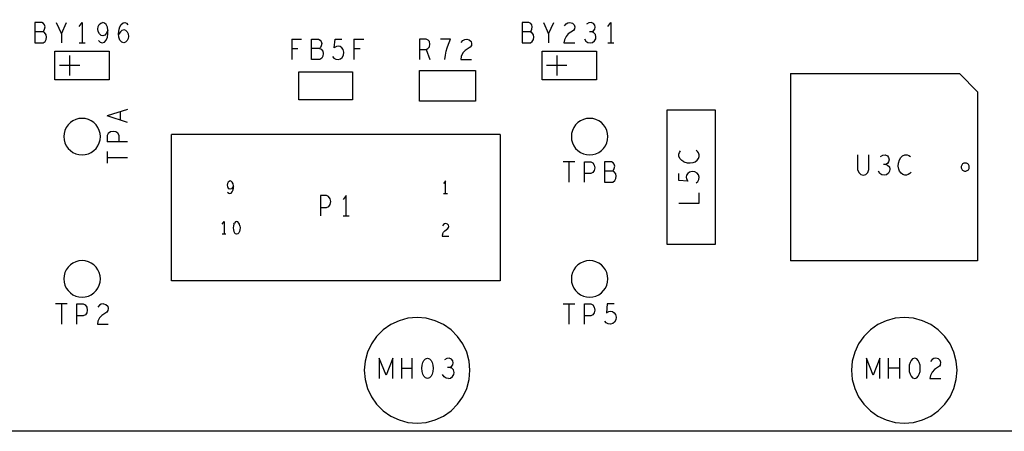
# Model space of a CAD drawing. Extents: x 235 to 565, y 215 to 425.
# Tile 5 of 15: x 349 to 398, y 279 to 300. Entities that reach past the tile are written whole.
import ezdxf

# ---------------------------------------------------------------- set-up
doc = ezdxf.new("R2010")
doc.units = 0
doc.layers.add('RVP8-IFD_G_tassy_art', color=2, linetype='CONTINUOUS')

msp = doc.modelspace()

# ---------------------------------------------------------------- linework, layer by layer
at = {"layer": 'RVP8-IFD_G_tassy_art'}
for points in [[(434.974, 359.439), (434.974, 279.439), (254.974, 279.439), (254.974, 279.439)], [(350.142, 299.555), (350.142, 298.555), (350.56, 298.555), (350.649, 298.622), (350.7, 298.722), (350.725, 298.839), (350.7, 298.955), (350.624, 299.055), (350.535, 299.089), (350.142, 299.089)], [(350.535, 299.089), (350.586, 299.139), (350.624, 299.222), (350.649, 299.339), (350.624, 299.439), (350.573, 299.505), (350.484, 299.555), (350.142, 299.555)], [(351.2, 299.555), (351.454, 299.005), (351.454, 298.555)], [(351.454, 299.005), (351.707, 299.555)], [(352.322, 299.355), (352.474, 299.555), (352.474, 298.555)], [(353.494, 298.905), (353.405, 298.922), (353.329, 298.989), (353.266, 299.105), (353.24, 299.222), (353.266, 299.355), (353.316, 299.455), (353.392, 299.522), (353.494, 299.555)], [(353.747, 299.172), (353.722, 299.322), (353.658, 299.455), (353.582, 299.522), (353.494, 299.555)], [(354.526, 298.555), (354.425, 298.589), (354.336, 298.689), (354.286, 298.839), (354.273, 299.005), (354.298, 299.222), (354.336, 299.339), (354.4, 299.455), (354.488, 299.539), (354.577, 299.555), (354.666, 299.522), (354.729, 299.439)], [(374.142, 299.555), (374.142, 298.555), (374.56, 298.555), (374.649, 298.622), (374.7, 298.722), (374.725, 298.839), (374.7, 298.955), (374.624, 299.055), (374.535, 299.089), (374.142, 299.089)], [(374.535, 299.089), (374.586, 299.139), (374.624, 299.222), (374.649, 299.339), (374.624, 299.439), (374.573, 299.505), (374.484, 299.555), (374.142, 299.555)], [(375.2, 299.555), (375.454, 299.005), (375.454, 298.555)], [(375.454, 299.005), (375.707, 299.555)], [(376.233, 299.389), (376.309, 299.489), (376.398, 299.539), (376.499, 299.555), (376.626, 299.522), (376.714, 299.439), (376.74, 299.339), (376.727, 299.239), (376.676, 299.155), (376.423, 298.989), (376.309, 298.872), (376.233, 298.705), (376.208, 298.555), (376.74, 298.555)], [(377.582, 299.089), (377.658, 299.139), (377.722, 299.222), (377.747, 299.322), (377.722, 299.422), (377.658, 299.505), (377.544, 299.555), (377.43, 299.539), (377.316, 299.472)], [(378.362, 299.355), (378.514, 299.555)], [(378.514, 299.555), (378.514, 298.555)], [(353.595, 298.939), (353.494, 298.905)], [(353.57, 298.589), (353.658, 298.689), (353.722, 298.839), (353.747, 298.989), (353.747, 299.172), (353.671, 299.022), (353.595, 298.939)], [(354.628, 299.155), (354.539, 299.189), (354.438, 299.155), (354.362, 299.089), (354.273, 298.972)], [(354.628, 299.155), (354.691, 299.089), (354.742, 298.989), (354.754, 298.872), (354.742, 298.772), (354.691, 298.672), (354.615, 298.589), (354.526, 298.555)], [(377.215, 298.755), (377.291, 298.639), (377.392, 298.572), (377.506, 298.555), (377.608, 298.572), (377.709, 298.655), (377.772, 298.755), (377.785, 298.855), (377.76, 298.972), (377.671, 299.055), (377.582, 299.089), (377.468, 299.089)], [(352.322, 298.555), (352.626, 298.555)], [(353.278, 298.672), (353.367, 298.589), (353.468, 298.555), (353.57, 298.589)], [(362.803, 298.739), (362.803, 297.739)], [(362.803, 298.739), (363.284, 298.739)], [(364.19, 297.739), (363.772, 297.739), (363.772, 298.739), (364.114, 298.739), (364.203, 298.689), (364.254, 298.622), (364.279, 298.522), (364.254, 298.405), (364.216, 298.322), (364.165, 298.272), (363.772, 298.272)], [(364.805, 297.889), (364.881, 297.805), (364.97, 297.755), (365.084, 297.739), (365.198, 297.772), (365.286, 297.839), (365.35, 297.955), (365.362, 298.089), (365.337, 298.222), (365.274, 298.305), (365.185, 298.372), (365.096, 298.389), (365.008, 298.372), (364.894, 298.305), (364.932, 298.739), (365.274, 298.739)], [(365.863, 298.739), (365.863, 297.739)], [(365.863, 298.739), (366.344, 298.739)], [(369.582, 298.622), (369.518, 298.689), (369.417, 298.739), (369.1, 298.739), (369.1, 297.739)], [(369.417, 298.222), (369.506, 298.272), (369.582, 298.355), (369.607, 298.489), (369.582, 298.622)], [(370.348, 297.739), (370.374, 297.955), (370.412, 298.139), (370.462, 298.305), (370.526, 298.489), (370.627, 298.739), (370.12, 298.739)], [(371.153, 298.572), (371.229, 298.672), (371.318, 298.722), (371.419, 298.739), (371.546, 298.705), (371.634, 298.622), (371.66, 298.522), (371.647, 298.422), (371.596, 298.339), (371.343, 298.172), (371.229, 298.055), (371.153, 297.889), (371.128, 297.739), (371.66, 297.739)], [(378.362, 298.555), (378.666, 298.555)], [(351.854, 297.939), (351.854, 296.939)], [(363.107, 298.255), (362.803, 298.255)], [(364.165, 298.272), (364.254, 298.239), (364.33, 298.139), (364.355, 298.022), (364.33, 297.905), (364.279, 297.805), (364.19, 297.739)], [(366.167, 298.255), (365.863, 298.255)], [(369.1, 298.222), (369.417, 298.222), (369.607, 297.739)], [(375.854, 297.939), (375.854, 296.939)], [(352.354, 297.439), (351.354, 297.439)], [(376.354, 297.439), (375.354, 297.439)], [(387.364, 297.049), (387.364, 287.829)], [(387.364, 297.049), (395.684, 297.049)], [(396.584, 296.149), (395.684, 297.049)], [(396.584, 296.149), (396.584, 287.829), (387.364, 287.829)], [(354.707, 295.275), (353.707, 294.959)], [(354.707, 294.642), (353.707, 294.959)], [(354.357, 294.756), (354.357, 295.161)], [(353.874, 294.167), (353.757, 294.091), (353.707, 293.989), (353.707, 293.685)], [(354.007, 294.192), (353.874, 294.167)], [(354.291, 293.685), (354.291, 293.989), (354.24, 294.103), (354.14, 294.167), (354.007, 294.192)], [(373.074, 286.839), (356.874, 286.839), (356.874, 294.039)], [(373.074, 294.039), (356.874, 294.039)], [(373.074, 294.039), (373.074, 286.839)], [(354.707, 293.685), (353.707, 293.685)], [(353.707, 293.21), (353.707, 292.627)], [(382.107, 292.705), (382.007, 292.769), (381.924, 292.857), (381.874, 292.971), (381.874, 293.073), (381.907, 293.161), (381.957, 293.237)], [(382.107, 292.705), (382.274, 292.655), (382.424, 292.642), (382.574, 292.667), (382.674, 292.705), (382.774, 292.781), (382.84, 292.87), (382.874, 292.959), (382.874, 293.047), (382.84, 293.136), (382.79, 293.212), (382.724, 293.275)], [(390.675, 293.039), (390.675, 292.322), (390.726, 292.172), (390.827, 292.072), (390.954, 292.039), (391.08, 292.072), (391.182, 292.172), (391.232, 292.322), (391.232, 293.039)], [(391.796, 292.955), (391.91, 293.022), (392.024, 293.039), (392.138, 292.989), (392.202, 292.905), (392.227, 292.805), (392.202, 292.705), (392.138, 292.622), (392.062, 292.572), (391.948, 292.572)], [(392.702, 292.339), (392.677, 292.489), (392.69, 292.639), (392.74, 292.805), (392.804, 292.905), (392.892, 292.989), (393.006, 293.039), (393.108, 293.039), (393.196, 293.005), (393.272, 292.955)], [(353.707, 292.919), (354.707, 292.919)], [(376.745, 292.705), (376.162, 292.705)], [(376.454, 292.705), (376.454, 291.705)], [(377.22, 291.705), (377.22, 292.705), (377.524, 292.705), (377.626, 292.655), (377.702, 292.539), (377.727, 292.405), (377.702, 292.272), (377.638, 292.172), (377.524, 292.122), (377.22, 292.122)], [(378.544, 292.705), (378.202, 292.705), (378.202, 291.705), (378.62, 291.705), (378.709, 291.772), (378.76, 291.872), (378.785, 291.989), (378.76, 292.105), (378.684, 292.205), (378.595, 292.239), (378.202, 292.239)], [(378.595, 292.239), (378.646, 292.289), (378.684, 292.372), (378.709, 292.489), (378.684, 292.589), (378.633, 292.655), (378.544, 292.705)], [(392.062, 292.572), (392.151, 292.539), (392.24, 292.455), (392.265, 292.339), (392.252, 292.239), (392.189, 292.139), (392.088, 292.055), (391.986, 292.039), (391.872, 292.055), (391.771, 292.122), (391.695, 292.239)], [(382.724, 291.66), (382.807, 291.736), (382.857, 291.825), (382.874, 291.939), (382.84, 292.053), (382.774, 292.141), (382.657, 292.205), (382.524, 292.217), (382.39, 292.192), (382.307, 292.129), (382.24, 292.04), (382.224, 291.951), (382.24, 291.863), (382.307, 291.749), (381.874, 291.787), (381.874, 292.129)], [(393.31, 292.189), (393.247, 292.122), (393.171, 292.072), (393.082, 292.039), (392.994, 292.039), (392.905, 292.072), (392.816, 292.139), (392.74, 292.239), (392.702, 292.339)], [(359.712, 291.738), (359.666, 291.697), (359.636, 291.635), (359.62, 291.552), (359.636, 291.48), (359.674, 291.407), (359.72, 291.366)], [(359.927, 291.521), (359.912, 291.614), (359.873, 291.697), (359.827, 291.738), (359.774, 291.759), (359.712, 291.738)], [(359.758, 291.139), (359.82, 291.159), (359.873, 291.221), (359.912, 291.314), (359.927, 291.407), (359.927, 291.521), (359.881, 291.428), (359.835, 291.376), (359.774, 291.356), (359.72, 291.366)], [(370.374, 291.139), (370.374, 291.759), (370.282, 291.635)], [(359.643, 291.211), (359.697, 291.159), (359.758, 291.139)], [(364.21, 291.039), (364.21, 290.039)], [(364.616, 290.989), (364.514, 291.039), (364.21, 291.039)], [(365.484, 290.039), (365.484, 291.039), (365.332, 290.839)], [(370.282, 291.139), (370.466, 291.139)], [(382.874, 290.665), (382.874, 291.172)], [(364.21, 290.455), (364.514, 290.455), (364.628, 290.505), (364.692, 290.605), (364.717, 290.739), (364.692, 290.872), (364.616, 290.989)], [(381.874, 290.665), (382.874, 290.665)], [(365.332, 290.039), (365.636, 290.039)], [(359.372, 289.635), (359.464, 289.759)], [(359.464, 289.759), (359.464, 289.139)], [(359.946, 289.624), (359.923, 289.542), (359.915, 289.449), (359.923, 289.356), (359.946, 289.273), (359.976, 289.211), (360.022, 289.159)], [(359.946, 289.624), (359.976, 289.686)], [(360.245, 289.542), (360.222, 289.624), (360.191, 289.686), (360.145, 289.738), (360.084, 289.759), (360.022, 289.738), (359.976, 289.686)], [(370.228, 289.132), (370.274, 289.235), (370.343, 289.307), (370.496, 289.411), (370.527, 289.462), (370.535, 289.524), (370.519, 289.586), (370.466, 289.638), (370.389, 289.659), (370.328, 289.648), (370.274, 289.617), (370.228, 289.555)], [(359.556, 289.139), (359.372, 289.139)], [(360.245, 289.542), (360.252, 289.449), (360.245, 289.356), (360.222, 289.273), (360.191, 289.211), (360.145, 289.159), (360.084, 289.139), (360.022, 289.159)], [(370.228, 289.132), (370.213, 289.039)], [(370.213, 289.039), (370.535, 289.039)], [(351.745, 285.705), (351.162, 285.705)], [(351.454, 285.705), (351.454, 284.705)], [(352.22, 284.705), (352.22, 285.705), (352.524, 285.705), (352.626, 285.655), (352.702, 285.539), (352.727, 285.405), (352.702, 285.272)], [(353.519, 285.705), (353.646, 285.672), (353.734, 285.589), (353.76, 285.489), (353.747, 285.389), (353.696, 285.305), (353.443, 285.139), (353.329, 285.022), (353.253, 284.855), (353.228, 284.705), (353.76, 284.705)], [(353.519, 285.705), (353.418, 285.689), (353.329, 285.639), (353.253, 285.539)], [(376.162, 285.705), (376.745, 285.705)], [(376.454, 285.705), (376.454, 284.705)], [(377.22, 284.705), (377.22, 285.705), (377.524, 285.705), (377.626, 285.655), (377.702, 285.539), (377.727, 285.405), (377.702, 285.272), (377.638, 285.172), (377.524, 285.122), (377.22, 285.122)], [(378.684, 285.705), (378.342, 285.705), (378.304, 285.272), (378.418, 285.339), (378.506, 285.355), (378.595, 285.339), (378.684, 285.272), (378.747, 285.189), (378.772, 285.055), (378.76, 284.922), (378.696, 284.805), (378.608, 284.739), (378.494, 284.705), (378.38, 284.722), (378.291, 284.772), (378.215, 284.855)], [(352.702, 285.272), (352.638, 285.172), (352.524, 285.122), (352.22, 285.122)], [(367.114, 283.039), (367.114, 282.039)], [(367.444, 282.205), (367.114, 283.039)], [(367.773, 283.039), (367.444, 282.205)], [(367.773, 282.039), (367.773, 283.039)], [(368.198, 283.039), (368.198, 282.039)], [(368.73, 282.039), (368.73, 283.039)], [(370.592, 282.572), (370.668, 282.622), (370.732, 282.705), (370.757, 282.805), (370.732, 282.905), (370.668, 282.989), (370.554, 283.039), (370.44, 283.022), (370.326, 282.955)], [(391.773, 283.039), (391.444, 282.205), (391.114, 283.039), (391.114, 282.039)], [(391.773, 282.039), (391.773, 283.039)], [(392.198, 282.039), (392.198, 283.039)], [(392.73, 283.039), (392.73, 282.039)], [(394.757, 282.722), (394.77, 282.822), (394.744, 282.922), (394.656, 283.005), (394.529, 283.039), (394.428, 283.022), (394.339, 282.972), (394.263, 282.872)], [(368.198, 282.539), (368.73, 282.539)], [(370.516, 282.039), (370.618, 282.055), (370.719, 282.139), (370.782, 282.239), (370.795, 282.339), (370.77, 282.455), (370.681, 282.539), (370.592, 282.572), (370.478, 282.572)], [(392.73, 282.539), (392.198, 282.539)], [(394.757, 282.722), (394.706, 282.639), (394.453, 282.472), (394.339, 282.355), (394.263, 282.189), (394.238, 282.039), (394.77, 282.039)], [(370.301, 282.122), (370.225, 282.239)], [(370.516, 282.039), (370.402, 282.055), (370.301, 282.122)]]:
    msp.add_lwpolyline(points, dxfattribs=at)
for points in [[(353.814, 296.729), (351.134, 296.729), (351.134, 298.149), (353.814, 298.149), (353.814, 296.729)], [(377.814, 298.149), (377.814, 296.729), (375.134, 296.729), (375.134, 298.149), (377.814, 298.149)], [(365.794, 295.749), (363.154, 295.749), (363.154, 297.129), (365.794, 297.129), (365.794, 295.749)], [(371.854, 295.689), (369.094, 295.689), (369.094, 297.189), (371.854, 297.189), (371.854, 295.689)], [(381.274, 295.239), (381.274, 288.639), (383.674, 288.639), (383.674, 295.239), (381.274, 295.239)], [(353.374, 293.939), (353.36, 294.095), (353.319, 294.247), (353.253, 294.389), (353.163, 294.517), (353.052, 294.628), (352.924, 294.718), (352.782, 294.784), (352.63, 294.825), (352.474, 294.839), (352.317, 294.825), (352.166, 294.784), (352.024, 294.718), (351.895, 294.628), (351.784, 294.517), (351.694, 294.389), (351.628, 294.247), (351.587, 294.095), (351.574, 293.939), (351.587, 293.782), (351.628, 293.631), (351.694, 293.489), (351.784, 293.36), (351.895, 293.249), (352.024, 293.159), (352.166, 293.093), (352.317, 293.052), (352.474, 293.039), (352.63, 293.052), (352.782, 293.093), (352.924, 293.159), (353.052, 293.249), (353.163, 293.36), (353.253, 293.489), (353.319, 293.631), (353.36, 293.782), (353.374, 293.939)], [(378.374, 293.939), (378.36, 294.095), (378.319, 294.247), (378.253, 294.389), (378.163, 294.517), (378.052, 294.628), (377.924, 294.718), (377.782, 294.784), (377.63, 294.825), (377.474, 294.839), (377.317, 294.825), (377.166, 294.784), (377.024, 294.718), (376.895, 294.628), (376.784, 294.517), (376.694, 294.389), (376.628, 294.247), (376.587, 294.095), (376.574, 293.939), (376.587, 293.782), (376.628, 293.631), (376.694, 293.489), (376.784, 293.36), (376.895, 293.249), (377.024, 293.159), (377.166, 293.093), (377.317, 293.052), (377.474, 293.039), (377.63, 293.052), (377.782, 293.093), (377.924, 293.159), (378.052, 293.249), (378.163, 293.36), (378.253, 293.489), (378.319, 293.631), (378.36, 293.782), (378.374, 293.939)], [(396.174, 292.439), (396.171, 292.473), (396.162, 292.507), (396.147, 292.539), (396.127, 292.567), (396.102, 292.592), (396.074, 292.612), (396.042, 292.627), (396.008, 292.636), (395.974, 292.639), (395.939, 292.636), (395.905, 292.627), (395.874, 292.612), (395.845, 292.592), (395.821, 292.567), (395.801, 292.539), (395.786, 292.507), (395.777, 292.473), (395.774, 292.439), (395.777, 292.404), (395.786, 292.37), (395.801, 292.339), (395.821, 292.31), (395.845, 292.286), (395.874, 292.266), (395.905, 292.251), (395.939, 292.242), (395.974, 292.239), (396.008, 292.242), (396.042, 292.251), (396.074, 292.266), (396.102, 292.286), (396.127, 292.31), (396.147, 292.339), (396.162, 292.37), (396.171, 292.404), (396.174, 292.439)], [(353.374, 286.939), (353.36, 287.095), (353.319, 287.247), (353.253, 287.389), (353.163, 287.517), (353.052, 287.628), (352.924, 287.718), (352.782, 287.784), (352.63, 287.825), (352.474, 287.839), (352.317, 287.825), (352.166, 287.784), (352.024, 287.718), (351.895, 287.628), (351.784, 287.517), (351.694, 287.389), (351.628, 287.247), (351.587, 287.095), (351.574, 286.939), (351.587, 286.782), (351.628, 286.631), (351.694, 286.489), (351.784, 286.36), (351.895, 286.249), (352.024, 286.159), (352.166, 286.093), (352.317, 286.052), (352.474, 286.039), (352.63, 286.052), (352.782, 286.093), (352.924, 286.159), (353.052, 286.249), (353.163, 286.36), (353.253, 286.489), (353.319, 286.631), (353.36, 286.782), (353.374, 286.939)], [(378.374, 286.939), (378.36, 287.095), (378.319, 287.247), (378.253, 287.389), (378.163, 287.517), (378.052, 287.628), (377.924, 287.718), (377.782, 287.784), (377.63, 287.825), (377.474, 287.839), (377.317, 287.825), (377.166, 287.784), (377.024, 287.718), (376.895, 287.628), (376.784, 287.517), (376.694, 287.389), (376.628, 287.247), (376.587, 287.095), (376.574, 286.939), (376.587, 286.782), (376.628, 286.631), (376.694, 286.489), (376.784, 286.36), (376.895, 286.249), (377.024, 286.159), (377.166, 286.093), (377.317, 286.052), (377.474, 286.039), (377.63, 286.052), (377.782, 286.093), (377.924, 286.159), (378.052, 286.249), (378.163, 286.36), (378.253, 286.489), (378.319, 286.631), (378.36, 286.782), (378.374, 286.939)], [(371.574, 282.439), (371.534, 282.89), (371.417, 283.328), (371.225, 283.739), (370.965, 284.11), (370.645, 284.43), (370.274, 284.69), (369.863, 284.882), (369.425, 284.999), (368.974, 285.039), (368.522, 284.999), (368.084, 284.882), (367.674, 284.69), (367.302, 284.43), (366.982, 284.11), (366.722, 283.739), (366.531, 283.328), (366.413, 282.89), (366.374, 282.439), (366.413, 281.987), (366.531, 281.549), (366.722, 281.139), (366.982, 280.767), (367.302, 280.447), (367.674, 280.187), (368.084, 279.996), (368.522, 279.878), (368.974, 279.839), (369.425, 279.878), (369.863, 279.996), (370.274, 280.187), (370.645, 280.447), (370.965, 280.767), (371.225, 281.139), (371.417, 281.549), (371.534, 281.987), (371.574, 282.439)], [(395.574, 282.439), (395.534, 282.89), (395.417, 283.328), (395.225, 283.739), (394.965, 284.11), (394.645, 284.43), (394.274, 284.69), (393.863, 284.882), (393.425, 284.999), (392.974, 285.039), (392.522, 284.999), (392.084, 284.882), (391.674, 284.69), (391.303, 284.43), (390.982, 284.11), (390.722, 283.739), (390.531, 283.328), (390.413, 282.89), (390.374, 282.439), (390.413, 281.987), (390.531, 281.549), (390.722, 281.139), (390.982, 280.767), (391.303, 280.447), (391.674, 280.187), (392.084, 279.996), (392.522, 279.878), (392.974, 279.839), (393.425, 279.878), (393.863, 279.996), (394.274, 280.187), (394.645, 280.447), (394.965, 280.767), (395.225, 281.139), (395.417, 281.549), (395.534, 281.987), (395.574, 282.439)], [(369.75, 282.389), (369.712, 282.255), (369.661, 282.155), (369.585, 282.072), (369.484, 282.039), (369.382, 282.072), (369.306, 282.155), (369.256, 282.255), (369.218, 282.389), (369.205, 282.539), (369.218, 282.689), (369.256, 282.822), (369.306, 282.922), (369.382, 283.005), (369.484, 283.039), (369.585, 283.005), (369.661, 282.922), (369.712, 282.822), (369.75, 282.689), (369.762, 282.539), (369.75, 282.389)], [(393.75, 282.689), (393.712, 282.822), (393.661, 282.922), (393.585, 283.005), (393.484, 283.039), (393.382, 283.005), (393.306, 282.922), (393.256, 282.822), (393.218, 282.689), (393.205, 282.539), (393.218, 282.389), (393.256, 282.255), (393.306, 282.155), (393.382, 282.072), (393.484, 282.039), (393.585, 282.072), (393.661, 282.155), (393.712, 282.255), (393.75, 282.389), (393.762, 282.539), (393.75, 282.689)]]:
    msp.add_lwpolyline(points, close=True, dxfattribs=at)

doc.saveas('drawing.dxf')
